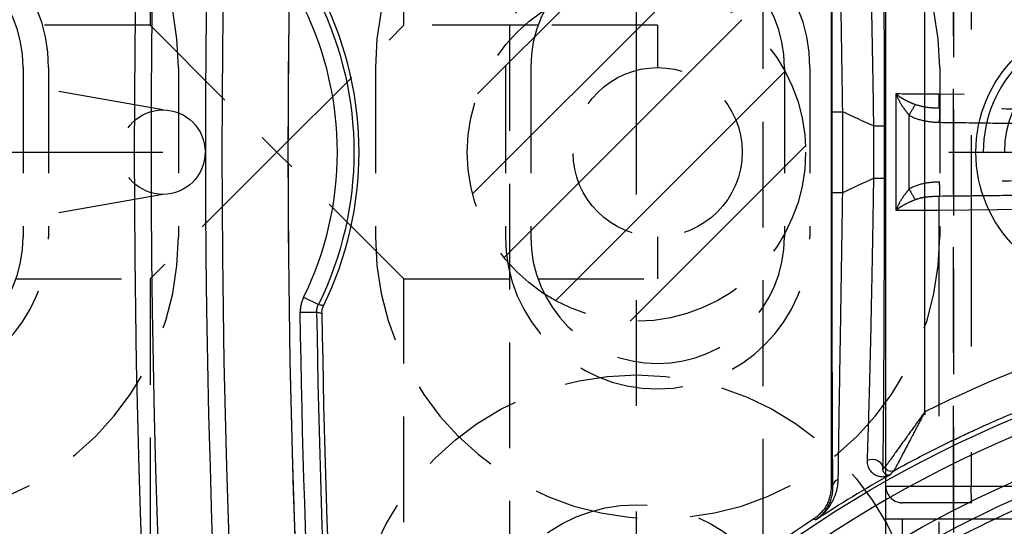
# Model space of a CAD drawing. Extents: x 2651 to 7771, y -1163 to 1075.
# Tile 83 of 256: x 4195 to 4218, y 79 to 91. Entities that reach past the tile are written whole.
import ezdxf

# ---------------------------------------------------------------- set-up
doc = ezdxf.new("R2010")
doc.units = 0
doc.header["$LTSCALE"] = 10
for name, pattern in [('CENTER', [2, 1.25, -0.25, 0.25, -0.25]), ('DASHED', [0.75, 0.5, -0.25]), ('HIDDEN', [0.375, 0.25, -0.125])]:
    doc.linetypes.add(name, pattern=pattern)
doc.layers.get('0').update_dxf_attribs({"linetype": 'CONTINUOUS'})
doc.layers.get('Defpoints').update_dxf_attribs({"linetype": 'CONTINUOUS'})
for name, color, linetype in [('1', 7, 'CONTINUOUS'), ('204', 7, 'CONTINUOUS'), ('COOL', 150, 'HIDDEN'), ('DIM', 3, 'CONTINUOUS'), ('HIDDEN', 6, 'HIDDEN'), ('LAYER_103', 7, 'CONTINUOUS'), ('PIN', 3, 'CONTINUOUS')]:
    doc.layers.add(name, color=color, linetype=linetype)
doc.styles.get("Standard").update_dxf_attribs({"font": 'romans.shx'})
doc.dimstyles.new('MM& INCH5', dxfattribs={"dimtxt": 5, "dimasz": 2.5, "dimexe": 1, "dimexo": 0.5, "dimtad": 0, "dimrnd": 1.38778e-17, "dimzin": 9, "dimdsep": 46, "dimtxsty": 'Standard', "dimblk": 'CLOSED', "dimcen": 0, "dimclrd": 3, "dimclre": 3, "dimclrt": 3, "dimazin": 2, "dimtfac": 0.75, "dimtofl": 0, "dimtmove": 0, "dimatfit": 3, "dimfxl": 0, "dimtolj": 1, "dimarcsym": 0})

# ---------------------------------------------------------------- blocks, each defined once
blk = doc.blocks.new('DSD')
at = {"layer": '1', "color": 6, "linetype": 'DASHED'}
for p, q in [((500.665, 577.737), (500.665, 520.364)), ((501.545, 527.673), (501.545, 528.191)), ((501.927, 528.191), (501.927, 527.673)), ((468.644, 527.673), (501.545, 527.673)), ((501.545, 527.673), (501.927, 527.673)), ((462.919, 527.284), (499.898, 527.284)), ((501.538, 527.284), (499.898, 527.284)), ((499.908, 511.092), (499.908, 526.896)), ((501.927, 526.896), (499.908, 526.896)), ((501.927, 526.896), (501.927, 511.092)), ((501.935, 526.496), (501.935, 526.418)), ((501.004, 525.133), (501.004, 525.21)), ((500.665, 520.364), (462.577, 520.032)), ((501.692, 517.618), (501.692, 520.37)), ((501.38, 519.868), (501.38, 518.12)), ((501.947, 518.304), (501.947, 519.684)), ((462.577, 517.956), (500.665, 517.624))]:
    blk.add_line(p, q, dxfattribs=at)
at = {"layer": '1', "color": 252, "linetype": 'Continuous'}
for p, q in [((503.63, 527.669), (503.586, 527.693)), ((503.189, 526.93), (503.222, 526.911)), ((501.935, 511.57), (501.935, 526.418)), ((501.004, 525.133), (501.004, 512.855)), ((515.775, 522.783), (515.386, 522.777)), ((515.695, 522.428), (515.346, 522.6)), ((502.947, 519.949), (502.947, 518.039)), ((503.206, 519.949), (502.947, 519.949)), ((503.206, 518.039), (503.206, 519.949)), ((501.961, 519.613), (501.961, 518.374)), ((502.22, 519.613), (501.961, 519.613)), ((502.22, 518.374), (502.22, 519.613)), ((502.22, 518.374), (501.961, 518.374)), ((503.206, 518.039), (502.947, 518.039))]:
    blk.add_line(p, q, dxfattribs=at)
at = {"layer": '1', "color": 7, "linetype": 'Continuous'}
blk.add_line((503.222, 511.076), (503.222, 526.911), dxfattribs=at)
at = {"layer": '1', "color": 252, "linetype": 'Continuous'}
for centre, radius, start, end in [((258.538, 518.994), 260.764, 351.21206, 8.78754), ((258.538, 518.994), 257.526, 351.21206, 8.78794), ((258.538, 518.994), 256.876, 0.84383, 4.85635), ((487.959, 551.472), 26.617, 276.1879, 300.5226), ((487.959, 551.472), 28.454, 299.1685, 303.3126), ((522.668, 518.994), 7.773, 153.7827, 206.2173)]:
    blk.add_arc(centre, radius, start, end, dxfattribs=at)
at = {"layer": '1', "color": 7, "linetype": 'Continuous', "extrusion": (0, 0, -1)}
for radius in [261.153, 259.08]:
    blk.add_arc((-258.538, 518.994), radius, 171.21206, 188.78794, dxfattribs=at)
at = {"layer": '1', "color": 252, "linetype": 'Continuous', "extrusion": (0, 0, -1)}
for centre, radius, start, end in [((-258.538, 518.994), 259.469, 171.21206, 188.78794), ((-487.959, 551.472), 28.376, 202.1388, 263.7853), ((-258.538, 518.994), 257.265, 175.14365, 179.15617), ((-487.959, 551.472), 27.006, 239.4774, 263.8121), ((-522.668, 518.994), 8.162, 333.7827, 26.2173), ((-487.959, 551.472), 34.905, 244.5701, 245.8846), ((-487.959, 486.516), 34.905, 114.1154, 115.4299)]:
    blk.add_arc(centre, radius, start, end, dxfattribs=at)
at = {"layer": '1', "color": 110, "linetype": 'Continuous'}
for centre, radius, start, end in [((258.538, 518.994), 257.526, 0, 8.78794), ((487.959, 551.472), 27.988, 276.2148, 338.982), ((258.538, 518.994), 257.526, 351.21206, 0)]:
    blk.add_arc(centre, radius, start, end, dxfattribs=at)
at = {"layer": '1', "color": 7, "linetype": 'Continuous'}
for centre, radius, start, end in [((487.959, 551.472), 28.499, 303.3599, 336.8536), ((258.538, 518.994), 256.753, 0.8504, 4.74422), ((522.668, 518.994), 8.284, 153.9784, 206.0216)]:
    blk.add_arc(centre, radius, start, end, dxfattribs=at)
at = {"layer": '1', "color": 6, "linetype": 'DASHED'}
blk.add_arc((501.538, 526.896), 0.389, 0, 90, dxfattribs=at)
at = {"layer": '1', "color": 252, "linetype": 'Continuous', "extrusion": (0, 0, -1)}
for centre, major_axis, ratio, start_param, end_param in [((502.93, 526.93), (0.259, 0.002), 0.892612, 0.009679, 1.080351), ((501.805, 526.417), (0.072, -0.108), 0.998651, 3.225736, 5.300649), ((501.805, 526.418), (-0.0968, 0.0861), 0.999914, 0.338824, 2.414434), ((502.255, 526.486), (0.259, -0.004), 0.885838, 1.086077, 3.122784)]:
    blk.add_ellipse(centre, major_axis=major_axis, ratio=ratio, start_param=start_param, end_param=end_param, dxfattribs=at)
at = {"layer": '1', "color": 252, "linetype": 'Continuous'}
for centre, major_axis, ratio, start_param, end_param in [((464.535, 551.376), (-47.248, -0.306), 0.86645, 2.478522, 2.480631), ((487.939, 551.472), (-29.401, 0), 1, 1.678696, 2.031295)]:
    blk.add_ellipse(centre, major_axis=major_axis, ratio=ratio, start_param=start_param, end_param=end_param, dxfattribs=at)
at = {"layer": '1', "color": 6, "linetype": 'DASHED', "extrusion": (0, 0, -1)}
for centre, major_axis, ratio, start_param, end_param in [((500.655, 520.364), (0.003, -0.389), 0.026176, 4.712617, 5.736372), ((501.387, 519.868), (-0.196, 0.335), 0.015063, 4.721205, 5.561838), ((500.671, 519.7), (-0.005, 0.389), 0.017451, 4.712634, 5.736488), ((500.671, 518.288), (-0.005, -0.389), 0.017451, 0.546697, 1.570551), ((501.387, 518.12), (-0.196, -0.335), 0.015063, 0.721347, 1.56198), ((500.655, 517.624), (0.003, 0.389), 0.026176, 0.546813, 1.570568)]:
    blk.add_ellipse(centre, major_axis=major_axis, ratio=ratio, start_param=start_param, end_param=end_param, dxfattribs=at)
at = {"layer": '1', "color": 252, "linetype": 'Continuous'}
blk.add_rational_spline([(499.831, 529.985), (496.958, 528.39), (493.826, 527.396), (490.56, 527.041)], [1, 0.98681524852, 0.98681524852, 1], degree=3, dxfattribs=at)
for points, knots in [([(490.803, 525.238), (491.196, 525.286), (491.969, 525.38), (493.103, 525.584), (494.191, 525.824), (495.234, 526.101), (496.23, 526.409), (497.179, 526.743), (498.082, 527.099), (498.938, 527.473), (499.748, 527.862), (500.513, 528.258), (501.002, 528.537), (501.241, 528.674)], [0, 0, 0, 0, 0.107215, 0.211168, 0.31186, 0.409292, 0.503461, 0.59437, 0.682018, 0.766405, 0.847531, 0.925396, 1, 1, 1, 1]), ([(503.206, 519.949), (503.206, 520.127), (503.206, 520.481), (503.206, 521.007), (503.206, 521.527), (503.205, 522.041), (503.205, 522.381), (503.204, 522.591), (503.204, 522.634), (503.204, 522.697), (503.204, 522.718), (503.204, 522.76), (503.204, 522.864), (503.204, 522.968), (503.203, 523.214), (503.203, 523.536), (503.202, 524.004), (503.201, 524.304), (503.2, 524.598), (503.2, 524.743), (503.199, 524.955), (503.199, 525.025), (503.198, 525.111), (503.198, 525.128), (503.198, 525.163), (503.198, 525.214), (503.197, 525.4), (503.196, 525.69), (503.195, 525.929), (503.194, 526.158), (503.193, 526.267), (503.192, 526.424), (503.192, 526.475), (503.191, 526.574), (503.191, 526.622), (503.19, 526.762), (503.189, 526.849), (503.189, 526.93)], [0, 0, 0, 0, 0.0625, 0.125, 0.1875, 0.25, 0.3125, 0.3125, 0.328125, 0.328125, 0.335938, 0.335938, 0.34375, 0.375, 0.375, 0.4375, 0.5, 0.5625, 0.5625, 0.625, 0.625, 0.65625, 0.65625, 0.664062, 0.664062, 0.671875, 0.6875, 0.75, 0.8125, 0.8125, 0.875, 0.875, 0.90625, 0.90625, 0.9375, 0.9375, 1, 1, 1, 1]), ([(501.996, 526.486), (501.995, 526.446), (501.994, 526.382), (501.993, 526.316), (501.992, 526.27), (501.992, 526.247), (501.99, 526.131), (501.989, 526.032), (501.987, 525.825), (501.984, 525.608), (501.981, 525.254), (501.979, 525), (501.978, 524.835), (501.977, 524.785), (501.977, 524.735), (501.977, 524.701), (501.977, 524.684), (501.976, 524.599), (501.976, 524.53), (501.974, 524.322), (501.973, 524.18), (501.972, 523.89), (501.97, 523.595), (501.968, 523.136), (501.967, 522.819), (501.966, 522.578), (501.966, 522.476), (501.965, 522.373), (501.965, 522.332), (501.965, 522.27), (501.964, 522.043), (501.963, 521.668), (501.962, 521.163), (501.962, 520.652), (501.961, 520.136), (501.961, 519.788), (501.961, 519.613)], [0, 0, 0, 0, 0.03125, 0.046875, 0.046875, 0.0625, 0.0625, 0.125, 0.125, 0.1875, 0.25, 0.3125, 0.3125, 0.328125, 0.335937, 0.335937, 0.34375, 0.34375, 0.375, 0.375, 0.4375, 0.4375, 0.5, 0.5625, 0.625, 0.625, 0.65625, 0.664062, 0.664062, 0.671875, 0.6875, 0.75, 0.8125, 0.875, 0.9375, 1, 1, 1, 1]), ([(515.386, 522.777), (515.362, 522.782), (515.337, 522.788), (515.296, 522.797), (515.28, 522.801), (515.263, 522.805)], [0, 0, 0, 0, 0.595884, 0.595884, 1, 1, 1, 1]), ([(515.695, 522.428), (515.709, 522.456), (515.721, 522.484), (515.733, 522.52), (515.736, 522.527), (515.74, 522.542), (515.747, 522.564), (515.753, 522.586), (515.763, 522.631), (515.773, 522.691), (515.775, 522.752), (515.775, 522.783)], [0, 0, 0, 0, 0.25, 0.25, 0.3125, 0.3125, 0.375, 0.5, 0.5, 0.75, 1, 1, 1, 1]), ([(515.224, 522.628), (515.248, 522.623), (515.272, 522.617), (515.313, 522.608), (515.33, 522.604), (515.346, 522.6)], [0, 0, 0, 0, 0.586818, 0.586818, 1, 1, 1, 1]), ([(501.961, 518.374), (501.961, 518.2), (501.961, 518.025), (501.961, 517.764), (501.961, 517.634), (501.962, 517.504), (501.962, 517.417), (501.962, 517.373), (501.962, 517.157), (501.962, 516.815), (501.963, 516.31), (501.965, 515.813), (501.966, 515.489), (501.967, 515.247), (501.967, 515.127), (501.967, 515.008), (501.968, 514.948), (501.968, 514.928), (501.968, 514.889), (501.969, 514.712), (501.97, 514.384), (501.973, 513.941), (501.974, 513.658), (501.976, 513.382), (501.977, 513.247), (501.978, 513.082), (501.978, 513.049), (501.979, 512.984), (501.979, 512.952), (501.98, 512.856), (501.981, 512.794), (501.982, 512.609), (501.984, 512.373), (501.987, 512.158), (501.989, 511.952), (501.99, 511.854), (501.993, 511.67), (501.994, 511.583), (501.996, 511.501)], [0, 0, 0, 0, 0.0625, 0.0625, 0.09375, 0.109375, 0.109375, 0.125, 0.125, 0.1875, 0.25, 0.3125, 0.375, 0.375, 0.40625, 0.421875, 0.421875, 0.429688, 0.429688, 0.4375, 0.5, 0.5625, 0.625, 0.625, 0.6875, 0.6875, 0.703125, 0.703125, 0.71875, 0.71875, 0.75, 0.75, 0.8125, 0.875, 0.875, 0.9375, 0.9375, 1, 1, 1, 1]), ([(503.189, 511.058), (503.189, 511.139), (503.19, 511.225), (503.191, 511.41), (503.192, 511.508), (503.193, 511.714), (503.194, 511.932), (503.196, 512.171), (503.196, 512.327), (503.196, 512.374), (503.197, 512.422), (503.197, 512.454), (503.197, 512.47), (503.197, 512.551), (503.197, 512.617), (503.198, 512.817), (503.199, 512.954), (503.2, 513.235), (503.201, 513.523), (503.201, 513.824), (503.202, 514.055), (503.202, 514.172), (503.202, 514.31), (503.203, 514.37), (503.203, 514.409), (503.203, 514.429), (503.203, 514.61), (503.203, 514.772), (503.204, 515.099), (503.205, 515.43), (503.205, 515.935), (503.206, 516.278), (503.206, 516.538), (503.206, 516.669), (503.206, 516.8), (503.206, 516.888), (503.206, 516.932), (503.206, 517.153), (503.206, 517.506), (503.206, 517.861), (503.206, 518.039)], [0, 0, 0, 0, 0.0625, 0.0625, 0.125, 0.125, 0.1875, 0.25, 0.25, 0.265625, 0.273438, 0.273438, 0.28125, 0.28125, 0.3125, 0.3125, 0.375, 0.375, 0.4375, 0.5, 0.5, 0.53125, 0.546875, 0.554688, 0.554688, 0.5625, 0.5625, 0.625, 0.625, 0.6875, 0.75, 0.8125, 0.8125, 0.84375, 0.859375, 0.859375, 0.875, 0.875, 0.9375, 1, 1, 1, 1])]:
    blk.add_open_spline(points, degree=3, knots=knots, dxfattribs=at)
at = {"layer": '1', "color": 6, "linetype": 'DASHED'}
for points, weights in [([(501.927, 527.673), (501.927, 527.218), (501.927, 526.891), (501.927, 526.898)], [1, 0.804737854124, 0.804737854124, 1]), ([(500.663, 520.032), (489.514, 519.905), (477.159, 519.779), (464.185, 519.659)], [1, 0.984198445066, 0.984198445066, 1]), ([(464.183, 519.273), (477.159, 519.399), (489.514, 519.544), (500.665, 519.7)], [1, 0.984198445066, 0.984198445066, 1]), ([(500.665, 518.288), (489.514, 518.444), (477.159, 518.589), (464.183, 518.715)], [1, 0.984198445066, 0.984198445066, 1]), ([(464.185, 518.328), (477.159, 518.209), (489.514, 518.083), (500.663, 517.956)], [1, 0.984198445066, 0.984198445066, 1])]:
    blk.add_rational_spline(points, weights, degree=3, dxfattribs=at)
at = {"layer": '1', "color": 7, "linetype": 'Continuous'}
for points, knots in [([(503.586, 527.693), (503.553, 527.671), (503.521, 527.647), (503.494, 527.626), (503.442, 527.581), (503.408, 527.549), (503.369, 527.507), (503.361, 527.499), (503.346, 527.481), (503.323, 527.455), (503.301, 527.428), (503.26, 527.372), (503.234, 527.333), (503.187, 527.251), (503.166, 527.209), (503.128, 527.121), (503.112, 527.075), (503.085, 526.981), (503.074, 526.932), (503.059, 526.832), (503.054, 526.78), (503.053, 526.727)], [0, 0, 0, 0, 0.0625, 0.125, 0.125, 0.25, 0.25, 0.28125, 0.28125, 0.3125, 0.375, 0.375, 0.5, 0.5, 0.625, 0.625, 0.75, 0.75, 0.875, 0.875, 1, 1, 1, 1]), ([(503.189, 526.93), (503.188, 526.972), (503.191, 527.014), (503.201, 527.094), (503.208, 527.133), (503.228, 527.208), (503.24, 527.245), (503.268, 527.314), (503.299, 527.381), (503.338, 527.443), (503.369, 527.487), (503.386, 527.508), (503.403, 527.529), (503.415, 527.542), (503.42, 527.549), (503.45, 527.582), (503.476, 527.606), (503.516, 527.641), (503.536, 527.658), (503.561, 527.676), (503.572, 527.684), (503.576, 527.687), (503.58, 527.689), (503.583, 527.692), (503.587, 527.694)], [0, 0, 0, 0, 0.125, 0.125, 0.25, 0.25, 0.375, 0.375, 0.5, 0.625, 0.625, 0.6875, 0.71875, 0.71875, 0.75, 0.75, 0.875, 0.875, 0.9375, 0.96875, 0.984375, 0.992188, 0.992188, 1, 1, 1, 1]), ([(503.222, 526.911), (503.222, 526.949), (503.227, 527.024), (503.241, 527.097), (503.254, 527.151), (503.259, 527.169), (503.268, 527.196), (503.271, 527.205), (503.277, 527.222), (503.293, 527.267), (503.329, 527.343), (503.368, 527.406), (503.395, 527.444), (503.4, 527.452), (503.412, 527.466), (503.418, 527.474), (503.435, 527.496), (503.448, 527.51), (503.485, 527.551), (503.539, 527.603), (503.599, 527.648), (503.63, 527.669)], [0, 0, 0, 0, 0.125, 0.25, 0.25, 0.3125, 0.3125, 0.34375, 0.34375, 0.375, 0.5, 0.625, 0.625, 0.65625, 0.65625, 0.6875, 0.6875, 0.75, 0.75, 0.875, 1, 1, 1, 1]), ([(501.826, 526.626), (501.83, 526.628), (501.835, 526.63), (501.841, 526.632), (501.845, 526.633), (501.852, 526.634), (501.857, 526.635), (501.864, 526.636), (501.869, 526.636), (501.881, 526.635), (501.89, 526.634), (501.907, 526.629), (501.916, 526.626), (501.933, 526.616), (501.941, 526.61), (501.957, 526.595), (501.965, 526.586), (501.975, 526.57), (501.979, 526.565), (501.984, 526.552), (501.987, 526.545), (501.991, 526.531), (501.993, 526.523), (501.995, 526.51), (501.996, 526.501), (501.996, 526.491), (501.996, 526.486)], [0, 0, 0, 0, 0.0625, 0.0625, 0.125, 0.125, 0.1875, 0.1875, 0.25, 0.25, 0.375, 0.375, 0.5, 0.5, 0.625, 0.625, 0.75, 0.75, 0.8125, 0.8125, 0.875, 0.875, 0.9375, 0.9375, 0.96875, 1, 1, 1, 1]), ([(502.372, 526.281), (502.373, 526.295), (502.372, 526.308), (502.371, 526.333), (502.369, 526.345), (502.364, 526.38), (502.358, 526.401), (502.345, 526.441), (502.336, 526.459), (502.323, 526.485), (502.315, 526.497), (502.308, 526.509), (502.302, 526.516), (502.3, 526.52), (502.286, 526.538), (502.275, 526.551), (502.251, 526.575), (502.238, 526.586), (502.213, 526.605), (502.187, 526.622), (502.16, 526.636), (502.119, 526.653), (502.091, 526.661), (502.035, 526.67), (502.008, 526.671), (501.967, 526.669), (501.953, 526.667), (501.927, 526.663), (501.914, 526.66), (501.888, 526.653), (501.869, 526.646), (501.847, 526.637), (501.837, 526.632), (501.833, 526.629), (501.827, 526.626)], [0, 0, 0, 0, 0.03125, 0.03125, 0.0625, 0.0625, 0.125, 0.125, 0.1875, 0.1875, 0.21875, 0.234375, 0.234375, 0.25, 0.25, 0.3125, 0.3125, 0.375, 0.375, 0.4375, 0.5, 0.5, 0.625, 0.625, 0.75, 0.75, 0.8125, 0.8125, 0.875, 0.875, 0.9375, 0.96875, 0.984375, 1, 1, 1, 1]), ([(503.053, 526.727), (503.052, 526.648), (503.051, 526.563), (503.049, 526.381), (503.047, 526.284), (503.044, 526.081), (503.043, 525.974), (503.039, 525.752), (503.036, 525.519), (503.032, 525.268), (503.029, 525.106), (503.028, 525.057), (503.028, 525.007), (503.027, 524.974), (503.027, 524.957), (503.025, 524.873), (503.024, 524.805), (503.021, 524.599), (503.019, 524.459), (503.014, 524.174), (503.01, 523.883), (503.002, 523.431), (502.997, 523.118), (502.993, 522.88), (502.992, 522.78), (502.99, 522.679), (502.99, 522.639), (502.989, 522.619), (502.988, 522.558), (502.985, 522.354), (502.979, 521.984), (502.971, 521.485), (502.966, 521.147), (502.962, 520.892), (502.961, 520.807), (502.959, 520.679), (502.958, 520.636), (502.957, 520.55), (502.953, 520.336), (502.95, 520.121), (502.947, 519.949)], [0, 0, 0, 0, 0.0625, 0.0625, 0.125, 0.125, 0.1875, 0.1875, 0.25, 0.3125, 0.3125, 0.328125, 0.335938, 0.335938, 0.34375, 0.34375, 0.375, 0.375, 0.4375, 0.4375, 0.5, 0.5625, 0.625, 0.625, 0.65625, 0.664062, 0.664062, 0.671875, 0.671875, 0.6875, 0.75, 0.8125, 0.875, 0.875, 0.90625, 0.90625, 0.921875, 0.921875, 0.9375, 1, 1, 1, 1]), ([(501.742, 526.531), (501.328, 526.302), (500.909, 526.084), (500.378, 525.824), (500.271, 525.773), (500.111, 525.697), (500.057, 525.672), (499.95, 525.622), (499.682, 525.498), (499.413, 525.378), (498.764, 525.1), (497.89, 524.751), (496.56, 524.293), (495.207, 523.902), (494.291, 523.685), (493.715, 523.564), (493.541, 523.528), (493.367, 523.495), (493.251, 523.472), (493.193, 523.462), (492.902, 523.408), (492.67, 523.368), (491.969, 523.257), (491.501, 523.194), (491.031, 523.143)], [0, 0, 0, 0, 0.125, 0.125, 0.15625, 0.15625, 0.171875, 0.171875, 0.1875, 0.25, 0.25, 0.375, 0.5, 0.625, 0.75, 0.75, 0.78125, 0.796875, 0.796875, 0.8125, 0.8125, 0.875, 0.875, 1, 1, 1, 1]), ([(501.004, 525.133), (501.014, 525.151), (501.023, 525.17), (501.042, 525.206), (501.052, 525.224), (501.081, 525.278), (501.118, 525.351), (501.175, 525.458), (501.231, 525.565), (501.277, 525.654), (501.309, 525.715), (501.323, 525.742), (501.332, 525.759), (501.336, 525.768), (501.359, 525.812), (501.377, 525.846), (501.412, 525.914), (501.43, 525.948), (501.464, 526.014), (501.481, 526.046), (501.515, 526.11), (501.535, 526.15), (501.555, 526.188), (501.563, 526.203), (501.567, 526.211), (501.579, 526.233), (501.587, 526.248), (501.609, 526.291), (501.624, 526.318), (501.644, 526.357), (501.654, 526.376), (501.665, 526.396), (501.67, 526.405), (501.673, 526.41), (501.675, 526.414), (501.682, 526.427), (501.693, 526.448), (501.708, 526.475), (501.717, 526.491), (501.722, 526.5), (501.725, 526.504), (501.728, 526.51), (501.731, 526.514), (501.733, 526.518), (501.734, 526.523), (501.745, 526.533), (501.741, 526.53)], [0, 0, 0, 0, 0.03125, 0.03125, 0.0625, 0.0625, 0.125, 0.1875, 0.25, 0.3125, 0.34375, 0.359375, 0.359375, 0.375, 0.375, 0.4375, 0.4375, 0.5, 0.5, 0.5625, 0.5625, 0.625, 0.640625, 0.640625, 0.65625, 0.65625, 0.6875, 0.6875, 0.75, 0.75, 0.78125, 0.796875, 0.804687, 0.804687, 0.8125, 0.8125, 0.84375, 0.875, 0.90625, 0.90625, 0.921875, 0.921875, 0.9375, 0.9375, 0.96875, 1, 1, 1, 1]), ([(501.004, 525.133), (501.028, 525.167), (501.052, 525.2), (501.088, 525.25), (501.1, 525.266), (501.124, 525.299), (501.136, 525.316), (501.172, 525.366), (501.219, 525.431), (501.29, 525.53), (501.348, 525.611), (501.389, 525.667), (501.406, 525.691), (501.418, 525.708), (501.424, 525.716), (501.452, 525.756), (501.475, 525.787), (501.52, 525.85), (501.542, 525.881), (501.585, 525.941), (501.607, 525.971), (501.649, 526.03), (501.675, 526.066), (501.7, 526.101), (501.71, 526.115), (501.715, 526.122), (501.73, 526.143), (501.74, 526.156), (501.768, 526.196), (501.786, 526.221), (501.812, 526.257), (501.825, 526.274), (501.837, 526.291), (501.845, 526.301), (501.848, 526.307), (501.86, 526.322), (501.874, 526.341), (501.893, 526.366), (501.903, 526.38), (501.91, 526.389), (501.913, 526.393), (501.917, 526.399), (501.92, 526.402), (501.924, 526.406), (501.926, 526.41), (501.937, 526.42), (501.932, 526.417)], [0, 0, 0, 0, 0.0625, 0.0625, 0.09375, 0.09375, 0.125, 0.125, 0.1875, 0.25, 0.3125, 0.34375, 0.359375, 0.359375, 0.375, 0.375, 0.4375, 0.4375, 0.5, 0.5, 0.5625, 0.5625, 0.625, 0.640625, 0.640625, 0.65625, 0.65625, 0.6875, 0.6875, 0.75, 0.75, 0.78125, 0.796875, 0.796875, 0.8125, 0.8125, 0.84375, 0.875, 0.90625, 0.90625, 0.921875, 0.921875, 0.9375, 0.9375, 0.96875, 1, 1, 1, 1]), ([(502.22, 519.613), (502.223, 519.783), (502.228, 520.119), (502.236, 520.619), (502.245, 521.113), (502.253, 521.602), (502.26, 521.924), (502.264, 522.125), (502.264, 522.165), (502.266, 522.225), (502.266, 522.245), (502.267, 522.284), (502.269, 522.384), (502.271, 522.482), (502.276, 522.716), (502.282, 523.023), (502.292, 523.468), (502.299, 523.755), (502.306, 524.036), (502.309, 524.174), (502.314, 524.376), (502.316, 524.443), (502.318, 524.526), (502.319, 524.542), (502.32, 524.575), (502.321, 524.624), (502.326, 524.802), (502.333, 525.08), (502.34, 525.31), (502.347, 525.53), (502.35, 525.636), (502.356, 525.838), (502.36, 525.934), (502.364, 526.048), (502.364, 526.07), (502.366, 526.115), (502.368, 526.18), (502.371, 526.242), (502.372, 526.281)], [0, 0, 0, 0, 0.0625, 0.125, 0.1875, 0.25, 0.3125, 0.3125, 0.328125, 0.328125, 0.335938, 0.335938, 0.34375, 0.375, 0.375, 0.4375, 0.5, 0.5625, 0.5625, 0.625, 0.625, 0.65625, 0.65625, 0.664063, 0.664063, 0.671875, 0.6875, 0.75, 0.8125, 0.8125, 0.875, 0.875, 0.9375, 0.9375, 0.953125, 0.953125, 0.96875, 1, 1, 1, 1]), ([(515.263, 522.805), (515.263, 522.789), (515.262, 522.759), (515.257, 522.729), (515.252, 522.707), (515.251, 522.7), (515.246, 522.685), (515.244, 522.678), (515.236, 522.656), (515.231, 522.642), (515.224, 522.628)], [0, 0, 0, 0, 0.25, 0.5, 0.5, 0.625, 0.625, 0.75, 0.75, 1, 1, 1, 1]), ([(515.386, 522.777), (515.387, 522.762), (515.385, 522.731), (515.38, 522.701), (515.375, 522.679), (515.373, 522.671), (515.369, 522.657), (515.367, 522.649), (515.359, 522.628), (515.353, 522.613), (515.346, 522.6)], [0, 0, 0, 0, 0.25, 0.5, 0.5, 0.625, 0.625, 0.75, 0.75, 1, 1, 1, 1]), ([(502.372, 511.706), (502.369, 511.786), (502.366, 511.871), (502.36, 512.051), (502.357, 512.146), (502.35, 512.347), (502.344, 512.557), (502.337, 512.787), (502.332, 512.966), (502.33, 513.027), (502.328, 513.105), (502.327, 513.12), (502.327, 513.152), (502.325, 513.199), (502.321, 513.374), (502.316, 513.538), (502.309, 513.806), (502.303, 514.081), (502.292, 514.511), (502.286, 514.81), (502.282, 514.981), (502.282, 515), (502.281, 515.038), (502.28, 515.058), (502.279, 515.115), (502.277, 515.231), (502.274, 515.347), (502.269, 515.581), (502.263, 515.896), (502.254, 516.376), (502.245, 516.865), (502.239, 517.196), (502.235, 517.405), (502.235, 517.447), (502.233, 517.531), (502.231, 517.657), (502.229, 517.826), (502.227, 517.952), (502.225, 518.037), (502.225, 518.079), (502.223, 518.205), (502.221, 518.29), (502.22, 518.374)], [0, 0, 0, 0, 0.0625, 0.0625, 0.125, 0.125, 0.1875, 0.25, 0.25, 0.28125, 0.28125, 0.289063, 0.289063, 0.296875, 0.3125, 0.375, 0.375, 0.4375, 0.5, 0.5625, 0.5625, 0.570313, 0.570313, 0.578125, 0.578125, 0.59375, 0.625, 0.625, 0.6875, 0.75, 0.8125, 0.875, 0.875, 0.890625, 0.890625, 0.90625, 0.9375, 0.953125, 0.953125, 0.96875, 0.96875, 1, 1, 1, 1]), ([(502.947, 518.039), (502.95, 517.867), (502.955, 517.524), (502.961, 517.183), (502.964, 516.97), (502.965, 516.927), (502.966, 516.842), (502.968, 516.715), (502.97, 516.589), (502.974, 516.338), (502.979, 516.006), (502.987, 515.517), (502.992, 515.197), (502.997, 514.88), (503, 514.724), (503.002, 514.549), (503.003, 514.53), (503.003, 514.491), (503.004, 514.433), (503.006, 514.299), (503.008, 514.186), (503.012, 513.962), (503.017, 513.67), (503.021, 513.391), (503.025, 513.118), (503.028, 512.985), (503.031, 512.79), (503.032, 512.726), (503.033, 512.647), (503.033, 512.631), (503.034, 512.6), (503.034, 512.553), (503.037, 512.384), (503.039, 512.238), (503.043, 512.014), (503.044, 511.907), (503.047, 511.754), (503.047, 511.704), (503.048, 511.644), (503.048, 511.632), (503.049, 511.608), (503.049, 511.573), (503.051, 511.446), (503.052, 511.34), (503.053, 511.261)], [0, 0, 0, 0, 0.0625, 0.125, 0.125, 0.140625, 0.140625, 0.15625, 0.1875, 0.1875, 0.25, 0.3125, 0.375, 0.375, 0.4375, 0.4375, 0.445312, 0.445312, 0.453125, 0.46875, 0.5, 0.5, 0.5625, 0.625, 0.625, 0.6875, 0.6875, 0.71875, 0.71875, 0.726562, 0.726562, 0.734375, 0.75, 0.8125, 0.8125, 0.875, 0.875, 0.90625, 0.90625, 0.914062, 0.914062, 0.921875, 0.9375, 1, 1, 1, 1])]:
    blk.add_open_spline(points, degree=3, knots=knots, dxfattribs=at)
at = {"layer": '1', "color": 6, "linetype": 'DASHED'}
for points, knots in [([(499.897, 527.284), (499.902, 527.286), (499.904, 527.243), (499.907, 527.099), (499.908, 526.998), (499.908, 526.896)], [0, 0, 0, 0, 0.5, 0.5, 1, 1, 1, 1]), ([(501.692, 520.37), (501.651, 520.339), (501.57, 520.278), (501.412, 520.19), (501.294, 520.141), (501.236, 520.118)], [0, 0, 0, 0, 0.350535, 0.685818, 1, 1, 1, 1]), ([(501.38, 519.868), (501.414, 519.91), (501.49, 520.006), (501.602, 520.174), (501.66, 520.301), (501.692, 520.37)], [0, 0, 0, 0, 0.259287, 0.592562, 1, 1, 1, 1]), ([(501.236, 520.118), (501.192, 520.103), (501.101, 520.072), (500.909, 520.041), (500.761, 520.036), (500.663, 520.032)], [0, 0, 0, 0, 0.243588, 0.500018, 1, 1, 1, 1]), ([(500.665, 519.7), (500.789, 519.702), (500.912, 519.714), (501.153, 519.765), (501.272, 519.805), (501.38, 519.868)], [0, 0, 0, 0, 0.5, 0.5, 1, 1, 1, 1]), ([(501.38, 518.12), (501.272, 518.183), (501.156, 518.222), (500.913, 518.274), (500.789, 518.286), (500.665, 518.288)], [0, 0, 0, 0, 0.5, 0.5, 1, 1, 1, 1]), ([(501.692, 517.618), (501.66, 517.688), (501.601, 517.816), (501.488, 517.984), (501.413, 518.079), (501.38, 518.12)], [0, 0, 0, 0, 0.414131, 0.747401, 1, 1, 1, 1]), ([(500.663, 517.956), (500.764, 517.954), (500.96, 517.949), (501.146, 517.896), (501.236, 517.87)], [0, 0, 0, 0, 0.514274, 1, 1, 1, 1]), ([(501.236, 517.87), (501.29, 517.848), (501.393, 517.805), (501.52, 517.736), (501.62, 517.675), (501.669, 517.636), (501.692, 517.618)], [0, 0, 0, 0, 0.293374, 0.560315, 0.796607, 1, 1, 1, 1])]:
    blk.add_open_spline(points, degree=3, knots=knots, dxfattribs=at)
for points, degree in [([(501.609, 527.278), (501.539, 527.292)], 1), ([(499.908, 526.896), (488.074, 526.896)], 1), ([(501.935, 526.496), (501.935, 526.496), (501.934, 526.496), (501.934, 526.495)], 3), ([(501.692, 520.37), (501.46, 520.368), (501.068, 520.366), (500.665, 520.364)], 3), ([(500.665, 517.624), (501.068, 517.622), (501.46, 517.62), (501.692, 517.618)], 3)]:
    blk.add_open_spline(points, degree=degree, dxfattribs=at)
at = {"layer": '1', "color": 252, "linetype": 'Continuous'}
blk.add_open_spline([(501.827, 526.626), (501.799, 526.595), (501.771, 526.563), (501.743, 526.531)], degree=3, dxfattribs=at)
at = {"layer": '1', "color": 7, "linetype": 'Continuous'}
blk.add_open_spline([(501.743, 526.531), (501.743, 526.531), (501.742, 526.531), (501.742, 526.531)], degree=3, dxfattribs=at)
blk = doc.blocks.new('*D184')
at = {"layer": 'Defpoints', "color": 0}
for p in [(4171.684, 387.642), (4446.684, 12.642), (4473.321, 12.642)]:
    blk.add_point(p, dxfattribs=at)
at = {"layer": 'DIM', "color": 3, "lineweight": -2}
blk.add_line((4447.184, 12.642), (4473.321, 12.642), dxfattribs=at)
at = {"layer": 'DIM', "color": 3, "insert": (4499.065, 12.642), "char_height": 5, "attachment_point": 5}
blk.add_mtext('\\A1;375 [14.764]', dxfattribs=at)
blk = doc.blocks.new('_Closed')
at = {"color": 0, "linetype": 'ByBlock', "lineweight": -2}
for p, q in [((-1, 0.1667), (0, 0)), ((-1, 0.1667), (-1, -0.1667)), ((0, 0), (-1, -0.1667)), ((0, 0), (-1, 0))]:
    blk.add_line(p, q, dxfattribs=at)
blk = doc.blocks.new('*D185')
at = {"layer": 'Defpoints', "color": 0}
for p in [(4171.684, 387.642), (4446.684, 55.642), (4473.321, 55.642)]:
    blk.add_point(p, dxfattribs=at)
at = {"layer": 'DIM', "color": 3, "lineweight": -2}
blk.add_line((4447.184, 55.642), (4473.321, 55.642), dxfattribs=at)
at = {"layer": 'DIM', "color": 3, "insert": (4499.065, 55.642), "char_height": 5, "attachment_point": 5}
blk.add_mtext('\\A1;332 [13.071]', dxfattribs=at)
blk = doc.blocks.new('*D186')
at = {"layer": 'Defpoints', "color": 0}
for p in [(4171.684, 387.642), (4381.212, -22.358), (4473.321, -22.358)]:
    blk.add_point(p, dxfattribs=at)
at = {"layer": 'DIM', "color": 3, "lineweight": -2}
blk.add_line((4381.712, -22.358), (4473.321, -22.358), dxfattribs=at)
at = {"layer": 'DIM', "color": 3, "insert": (4499.065, -22.358), "char_height": 5, "attachment_point": 5}
blk.add_mtext('\\A1;410 [16.142]', dxfattribs=at)
blk = doc.blocks.new('*D187')
at = {"layer": 'Defpoints', "color": 0}
for p in [(4171.684, 387.642), (4274.104, -57.358), (4473.321, -57.358)]:
    blk.add_point(p, dxfattribs=at)
at = {"layer": 'DIM', "color": 3, "lineweight": -2}
blk.add_line((4274.604, -57.358), (4473.321, -57.358), dxfattribs=at)
at = {"layer": 'DIM', "color": 3, "insert": (4496.684, -57.358), "char_height": 5, "attachment_point": 5}
blk.add_mtext('\\A1;445 [17.52]', dxfattribs=at)
blk = doc.blocks.new('*D188')
at = {"layer": 'Defpoints', "color": 0}
for p in [(4171.684, 387.642), (4271.924, -104.358), (4473.321, -104.358)]:
    blk.add_point(p, dxfattribs=at)
at = {"layer": 'DIM', "color": 3, "lineweight": -2}
blk.add_line((4272.424, -104.358), (4473.321, -104.358), dxfattribs=at)
at = {"layer": 'DIM', "color": 3, "insert": (4496.684, -104.358), "char_height": 5, "attachment_point": 5}
blk.add_mtext('\\A1;492 [19.37]', dxfattribs=at)
blk = doc.blocks.new('*D189')
at = {"layer": 'Defpoints', "color": 0}
for p in [(4171.684, 387.642), (4285.884, -124.358), (4473.321, -124.358)]:
    blk.add_point(p, dxfattribs=at)
at = {"layer": 'DIM', "color": 3, "lineweight": -2}
blk.add_line((4286.384, -124.358), (4473.321, -124.358), dxfattribs=at)
at = {"layer": 'DIM', "color": 3, "insert": (4499.065, -124.358), "char_height": 5, "attachment_point": 5}
blk.add_mtext('\\A1;512 [20.157]', dxfattribs=at)
blk = doc.blocks.new('*D193')
at = {"layer": 'Defpoints', "color": 0}
for p in [(4171.684, 387.642), (4401.864, -82.358), (4473.321, -82.358)]:
    blk.add_point(p, dxfattribs=at)
at = {"layer": 'DIM', "color": 3, "lineweight": -2}
blk.add_line((4402.364, -82.358), (4473.321, -82.358), dxfattribs=at)
at = {"layer": 'DIM', "color": 3, "insert": (4499.065, -82.358), "char_height": 5, "attachment_point": 5}
blk.add_mtext('\\A1;470 [18.504]', dxfattribs=at)
blk = doc.blocks.new('*D199')
at = {"layer": 'Defpoints', "color": 0}
for p in [(4171.684, 387.642), (4256.684, -119.598), (4256.684, -149.953)]:
    blk.add_point(p, dxfattribs=at)
at = {"layer": 'DIM', "color": 3, "lineweight": -2}
blk.add_line((4256.684, -120.098), (4256.684, -149.953), dxfattribs=at)
at = {"layer": 'DIM', "color": 3, "insert": (4256.684, -170.935), "char_height": 5, "attachment_point": 5, "rotation": 90}
blk.add_mtext('\\A1;85 [3.346]', dxfattribs=at)
blk = doc.blocks.new('*D200')
at = {"layer": 'Defpoints', "color": 0}
for p in [(4171.684, 387.642), (4278.684, -131.558), (4278.684, -149.953)]:
    blk.add_point(p, dxfattribs=at)
at = {"layer": 'DIM', "color": 3, "lineweight": -2}
blk.add_line((4278.684, -132.058), (4278.684, -149.953), dxfattribs=at)
at = {"layer": 'DIM', "color": 3, "insert": (4278.684, -172.959), "char_height": 5, "attachment_point": 5, "rotation": 90}
blk.add_mtext('\\A1;107 [4.213]', dxfattribs=at)
blk = doc.blocks.new('*D201')
at = {"layer": 'Defpoints', "color": 0}
for p in [(4171.684, 387.642), (4296.684, -137.358), (4296.684, -149.953)]:
    blk.add_point(p, dxfattribs=at)
at = {"layer": 'DIM', "color": 3, "lineweight": -2}
blk.add_line((4296.684, -137.858), (4296.684, -149.953), dxfattribs=at)
at = {"layer": 'DIM', "color": 3, "insert": (4296.684, -172.959), "char_height": 5, "attachment_point": 5, "rotation": 90}
blk.add_mtext('\\A1;125 [4.921]', dxfattribs=at)
blk = doc.blocks.new('*D202')
at = {"layer": 'Defpoints', "color": 0}
for p in [(4171.684, 387.642), (4246.684, -84.778), (4246.684, -149.953)]:
    blk.add_point(p, dxfattribs=at)
at = {"layer": 'DIM', "color": 3, "lineweight": -2}
blk.add_line((4246.684, -85.278), (4246.684, -149.953), dxfattribs=at)
at = {"layer": 'DIM', "color": 3, "insert": (4246.684, -170.935), "char_height": 5, "attachment_point": 5, "rotation": 90}
blk.add_mtext('\\A1;75 [2.953]', dxfattribs=at)
blk = doc.blocks.new('*D203')
at = {"layer": 'Defpoints', "color": 0}
for p in [(4171.684, 387.642), (4368.684, -115.538), (4368.684, -149.953)]:
    blk.add_point(p, dxfattribs=at)
at = {"layer": 'DIM', "color": 3, "lineweight": -2}
blk.add_line((4368.684, -116.038), (4368.684, -149.953), dxfattribs=at)
at = {"layer": 'DIM', "color": 3, "insert": (4368.684, -172.959), "char_height": 5, "attachment_point": 5, "rotation": 90}
blk.add_mtext('\\A1;197 [7.756]', dxfattribs=at)
blk = doc.blocks.new('*U6', base_point=(965.4695, 1808.9548))
blk.add_circle((965.4695, 1808.9548), 0.5)
for radius, start, end in [(0.4724, 90, 180), (0.3937, 90, 180), (0.315, 90, 180), (0.2362, 90, 180), (0.1575, 90, 180), (0.0787, 90, 180), (0.0787, 270, 0), (0.1575, 270, 0), (0.2362, 270, 0), (0.315, 270, 0), (0.3937, 270, 0), (0.4724, 270, 0)]:
    blk.add_arc((965.4695, 1808.9548), radius, start, end)
at = {"layer": 'PIN'}
for p, q in [((965.4695, 1809.5548), (965.4695, 1808.3548)), ((964.8695, 1808.9548), (966.0695, 1808.9548))]:
    blk.add_line(p, q, dxfattribs=at)
blk = doc.blocks.new('A$C5B154A66')
at = {"layer": 'COOL'}
h = blk.add_hatch(dxfattribs=at)
h.set_pattern_fill('ANSI31', color=1, scale=0.5)
h.set_pattern_definition([(45, (75.601, 0), (-1.12253, 1.12253), [])])
edge = h.paths.add_edge_path()
edge.add_arc((37.8, 0), 4, 0, 360)
at = {"layer": '204', "color": 6, "linetype": 'HIDDEN'}
for p, q in [((45.3, -16), (45.3, 16)), ((26.3, 9), (26.3, 3)), ((32.3, 3), (32.3, 9)), ((26.3, 3), (23.126, 3)), ((26.3, 3), (29.3, 0)), ((29.3, 0), (32.3, 3)), ((35.472, 3), (32.3, 3)), ((38.3, 3), (35.472, 3)), ((38.3, 3), (38.3, 2)), ((23.3, 2), (23.3, -2)), ((23.9, 2), (23.9, -2)), ((26.97, 2), (26.97, -2)), ((31.63, 2), (31.63, -2)), ((34.7, 2), (34.7, -2)), ((35.3, 2), (35.3, -2)), ((41.3, 2), (41.3, -2)), ((41.9, 2), (41.9, -2)), ((44.97, 2), (44.97, -2)), ((29.3, 0), (26.3, -3)), ((32.3, -3), (29.3, 0)), ((38.3, -2), (38.3, -3)), ((23.126, -3), (26.3, -3)), ((26.3, -3), (26.3, -20)), ((32.3, -3), (35.472, -3)), ((32.3, -20), (32.3, -3)), ((35.472, -3), (38.3, -3))]:
    blk.add_line(p, q, dxfattribs=at)
for centre, radius in [((38.3, 0), 2), ((37.8, -12), 6.73), ((37.8, -12), 3.66)]:
    blk.add_circle(centre, radius, dxfattribs=at)
for centre, radius, start, end in [((20.3, 2), 6.67, 0, 180), ((38.3, 2), 6.67, 0, 180), ((20.3, 2), 3.6, 0, 180), ((38.3, 2), 3.6, 0, 180), ((20.3, 2), 3, 0, 180), ((38.3, 2), 3, 0, 180), ((20.3, -2), 6.67, 180, 0), ((20.3, -2), 3.6, 180, 0), ((20.3, -2), 3, 180, 0), ((38.3, -2), 6.67, 180, 0), ((38.3, -2), 3.6, 180, 0), ((38.3, -2), 3, 180, 0)]:
    blk.add_arc(centre, radius, start, end, dxfattribs=at)
at = {"layer": 'LAYER_103', "color": 6, "linetype": 'HIDDEN'}
blk.add_line((45.3, 16), (45.3, -16), dxfattribs=at)
blk.add_circle((37.8, 0), 4, dxfattribs=at)

msp = doc.modelspace()

# ---------------------------------------------------------------- linework, layer by layer
at = {"layer": '1', "color": 1, "linetype": 'CENTER'}
msp.add_line((4111.684, 87.642), (4198.286, 87.642), dxfattribs=at)
at = {"layer": 'COOL', "color": 1, "linetype": 'CENTER'}
msp.add_line((4209.484, -113.358), (4209.478, 677.374), dxfattribs=at)
at = {"layer": 'COOL'}
msp.add_lwpolyline([(4212.485, -101.64), (4212.478, 675.642), (4209.478, 677.374), (4206.478, 675.642), (4206.485, -101.64)], dxfattribs=at)
at = {"layer": 'HIDDEN'}
for p, q in [((4198.286, 88.642), (4188.286, 90.405)), ((4198.286, 86.642), (4188.286, 84.879))]:
    msp.add_line(p, q, dxfattribs=at)
msp.add_circle((4198.286, 87.642), 1, dxfattribs=at)

# ---------------------------------------------------------------- block references
at = {"layer": 'DIM', "rotation": 180}
msp.add_blockref('DSD', (4717.309, 606.636), dxfattribs=at)
at = {"layer": 'DIM'}
msp.add_blockref('A$C5B154A66', (4171.684, 87.642), dxfattribs=at)
at = {"layer": 'PIN', "xscale": 6.35, "yscale": 6.35, "zscale": 6.35}
msp.add_blockref('*U6', (4220.684, 87.642), dxfattribs=at)

# ---------------------------------------------------------------- dimensions: what is measured, and where the dimension line sits
at = {"layer": 'DIM'}
for feature_location, offset, dtype, picture, middle in [((4446.684, 12.642), (26.637, 0), 0, '*D184', (4499.065, 12.642)), ((4446.684, 55.642), (26.637, 0), 0, '*D185', (4499.065, 55.642)), ((4381.212, -22.358), (92.109, 0), 0, '*D186', (4499.065, -22.358)), ((4274.104, -57.358), (199.217, 0), 0, '*D187', (4496.684, -57.358)), ((4271.924, -104.358), (201.397, 0), 0, '*D188', (4496.684, -104.358)), ((4285.884, -124.358), (187.437, 0), 0, '*D189', (4499.065, -124.358)), ((4401.864, -82.358), (71.457, 0), 0, '*D193', (4499.065, -82.358)), ((4256.684, -119.598), (0, -30.355), 1, '*D199', (4256.684, -170.935)), ((4278.684, -131.558), (0, -18.395), 1, '*D200', (4278.684, -172.959)), ((4296.684, -137.358), (0, -12.595), 1, '*D201', (4296.684, -172.959)), ((4246.684, -84.778), (0, -65.175), 1, '*D202', (4246.684, -170.935)), ((4368.684, -115.538), (0, -34.415), 1, '*D203', (4368.684, -172.959))]:
    dim = msp.add_ordinate_dim(feature_location=feature_location, offset=offset, dtype=dtype, origin=(4171.684, 387.642), dimstyle='MM& INCH5', dxfattribs=at)
    dim.commit()
    dim.dimension.update_dxf_attribs({"geometry": picture, "text_midpoint": middle})

doc.saveas('drawing.dxf')
